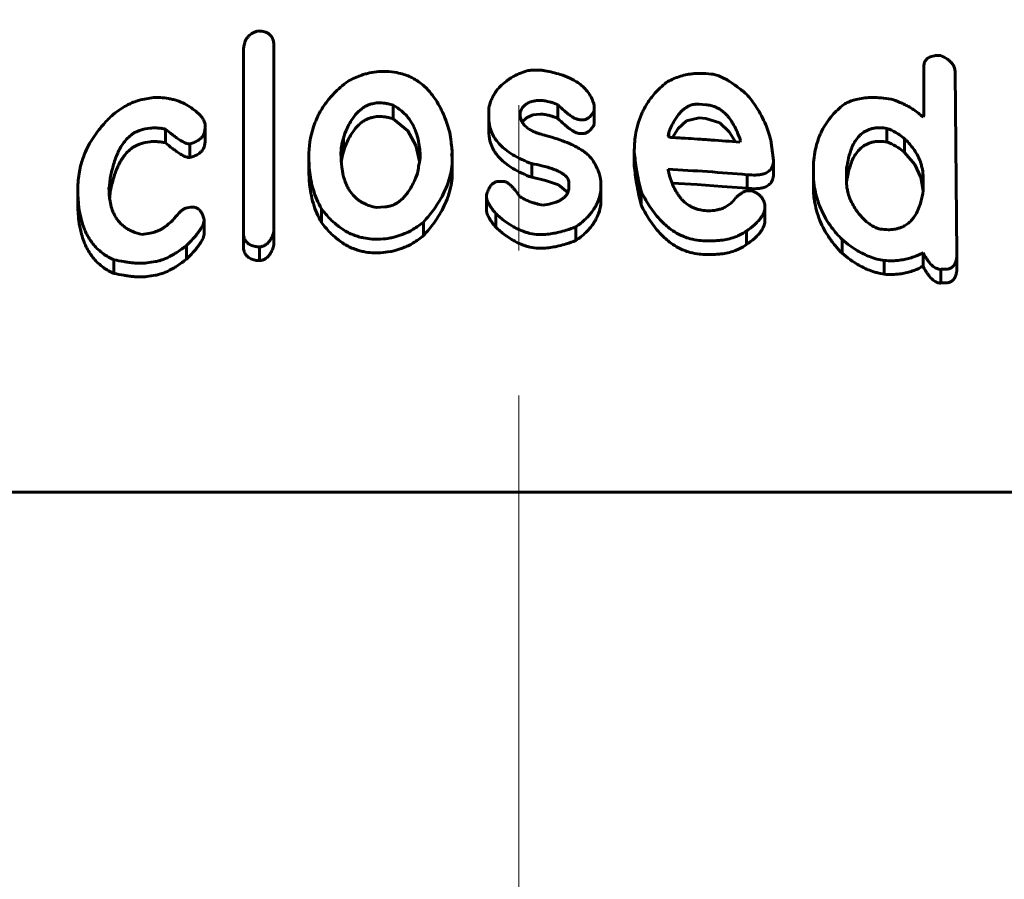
# Model space of a CAD drawing. Header units: millimetres. Extents: x -197 to 407, y -97 to 107.
# Tile 5 of 16: x -5 to 5, y 90 to 99. Entities that reach past the tile are written whole.
import ezdxf

# ---------------------------------------------------------------- set-up
doc = ezdxf.new("R2010")
doc.units = ezdxf.units.MM
doc.linetypes.add('K5LT_AXLED', pattern=[12, 7.5, -1.5, 1.5, -1.5])
doc.linetypes.add('K5LT_BASIC', pattern=[0])
doc.layers.add('Системный слой (1)', color=7, linetype='Continuous', true_color=0x6c6c6c)

# ---------------------------------------------------------------- blocks, each defined once
blk = doc.blocks.new('U1')
at = {"layer": 'Системный слой (1)', "color": 150, "linetype": 'K5LT_BASIC', "lineweight": 60, "true_color": 0x0080ff}
for p, q in [((0.033, 98.135), (0.077, 98.179)), ((0.077, 98.179), (0.143, 98.207)), ((0.143, 98.207), (0.22, 98.215))]:
    blk.add_line(p, q, dxfattribs=at)
blk = doc.blocks.new('U3')
at = {"layer": 'Системный слой (1)', "color": 150, "linetype": 'K5LT_BASIC', "lineweight": 60, "true_color": 0x0080ff}
for p, q in [((4.093, 97.695), (3.987, 97.82)), ((4.157, 97.56), (4.093, 97.695)), ((4.179, 97.422), (4.157, 97.56))]:
    blk.add_line(p, q, dxfattribs=at)
blk = doc.blocks.new('U4')
at = {"layer": 'Системный слой (1)', "color": 150, "linetype": 'K5LT_BASIC', "lineweight": 60, "true_color": 0x0080ff}
for p, q in [((1.864, 98.177), (1.733, 98.145)), ((1.647, 98.066), (1.589, 97.974)), ((1.733, 98.145), (1.647, 98.066))]:
    blk.add_line(p, q, dxfattribs=at)
blk = doc.blocks.new('U6')
at = {"layer": 'Системный слой (1)', "color": 150, "linetype": 'K5LT_BASIC', "lineweight": 60, "true_color": 0x0080ff}
for p, q in [((0.132, 97.563), (0.274, 97.531)), ((0.274, 97.531), (0.407, 97.484)), ((0.407, 97.484), (0.505, 97.406))]:
    blk.add_line(p, q, dxfattribs=at)
blk = doc.blocks.new('U8')
at = {"layer": 'Системный слой (1)', "color": 150, "linetype": 'K5LT_BASIC', "lineweight": 60, "true_color": 0x0080ff}
for p, q in [((3.387, 97.515), (3.386, 97.502)), ((3.388, 97.528), (3.387, 97.515)), ((3.393, 97.54), (3.388, 97.528))]:
    blk.add_line(p, q, dxfattribs=at)
blk = doc.blocks.new('U10')
at = {"layer": 'Системный слой (1)', "color": 150, "linetype": 'K5LT_BASIC', "lineweight": 60, "true_color": 0x0080ff}
for p, q in [((2.076, 98.125), (1.933, 98.172)), ((2.174, 98.034), (2.076, 98.125)), ((2.238, 97.93), (2.174, 98.034))]:
    blk.add_line(p, q, dxfattribs=at)
blk = doc.blocks.new('U15')
at = {"layer": 'Системный слой (1)', "color": 150, "linetype": 'K5LT_BASIC', "lineweight": 60, "true_color": 0x0080ff}
for p, q in [((-1.833, 97.756), (-1.838, 97.721)), ((-1.826, 97.792), (-1.833, 97.756)), ((-1.816, 97.827), (-1.826, 97.792))]:
    blk.add_line(p, q, dxfattribs=at)
blk = doc.blocks.new('U18')
at = {"layer": 'Системный слой (1)', "color": 150, "linetype": 'K5LT_BASIC', "lineweight": 60, "true_color": 0x0080ff}
for p, q in [((-1.151, 98.043), (-1.301, 98.166)), ((-1.066, 97.891), (-1.151, 98.043)), ((-1.028, 97.728), (-1.066, 97.891))]:
    blk.add_line(p, q, dxfattribs=at)
blk = doc.blocks.new('U19')
at = {"layer": 'Системный слой (1)', "color": 150, "linetype": 'K5LT_BASIC', "lineweight": 60, "true_color": 0x0080ff}
for p, q in [((1.842, 97.487), (1.583, 97.502)), ((2.101, 97.469), (1.842, 97.487)), ((2.36, 97.449), (2.101, 97.469))]:
    blk.add_line(p, q, dxfattribs=at)

msp = doc.modelspace()

# ---------------------------------------------------------------- linework, layer by layer
at = {"layer": 'Системный слой (1)', "color": 30, "linetype": 'K5LT_AXLED', "lineweight": 18, "true_color": 0xff8000}
msp.add_line((0, 107.308), (0, 73.308), dxfattribs=at)
at = {"layer": 'Системный слой (1)', "color": 150, "linetype": 'K5LT_BASIC', "lineweight": 60, "true_color": 0x0080ff}
for p, q in [((-2.849, 96.989), (-2.849, 98.867)), ((-2.535, 98.93), (-2.535, 97.006)), ((4.187, 98.202), (4.187, 98.708)), ((1.933, 98.635), (1.986, 98.63)), ((4.509, 98.648), (4.528, 96.768)), ((-3.874, 98.371), (-3.779, 98.387)), ((-1.301, 98.166), (-1.301, 98.307)), ((-0.313, 98.182), (-0.313, 98.278)), ((0.403, 98.17), (0.403, 98.311)), ((0.779, 98.302), (0.779, 98.249)), ((1.864, 98.319), (1.933, 98.313)), ((-0.313, 98.041), (-0.313, 98.182)), ((0.012, 98.235), (0.012, 98.219)), ((0.656, 98.157), (0.63, 98.158)), ((0.779, 98.108), (0.779, 98.249)), ((1.864, 98.177), (1.933, 98.172)), ((4.179, 98.186), (4.187, 98.202)), ((-3.813, 98.071), (-3.866, 98.063)), ((-3.656, 97.92), (-3.656, 98.061)), ((-3.246, 98.103), (-3.246, 98.076)), ((-3.246, 97.935), (-3.246, 98.076)), ((3.803, 97.928), (3.803, 98.069)), ((-1.816, 97.827), (-1.816, 97.968)), ((0.656, 98.015), (0.63, 98.016)), ((1.541, 97.986), (1.549, 98.028)), ((1.549, 97.981), (1.549, 98.028)), ((3.987, 97.82), (3.987, 97.961)), ((-3.813, 97.93), (-3.866, 97.921)), ((-3.403, 97.767), (-3.403, 97.909)), ((2.29, 97.942), (2.282, 97.927)), ((2.604, 97.946), (2.631, 97.735)), ((-2.173, 97.632), (-2.173, 97.774)), ((-1.841, 97.801), (-1.841, 97.801)), ((-0.699, 97.808), (-0.69, 97.766)), ((-0.69, 97.766), (-0.69, 97.817)), ((-0.69, 97.624), (-0.69, 97.766)), ((1.192, 97.681), (1.192, 97.822)), ((0.132, 97.563), (0.132, 97.704)), ((1.541, 97.646), (1.541, 97.637)), ((2.631, 97.593), (2.631, 97.735)), ((3.393, 97.54), (3.393, 97.681)), ((2.36, 97.449), (2.36, 97.59)), ((3.044, 97.616), (3.044, 97.642)), ((3.044, 97.474), (3.044, 97.616)), ((3.385, 97.536), (3.385, 97.587)), ((4.179, 97.559), (4.179, 97.422)), ((-4.562, 97.302), (-4.562, 97.443)), ((-4.24, 97.449), (-4.24, 97.449)), ((-4.232, 97.379), (-4.232, 97.52)), ((-0.207, 97.52), (-0.164, 97.52)), ((0.516, 97.463), (0.516, 97.507)), ((0.848, 97.338), (0.848, 97.48)), ((3.385, 97.536), (3.385, 97.536)), ((-0.337, 97.228), (-0.337, 97.37)), ((1.262, 97.278), (1.262, 97.419)), ((2.37, 97.423), (2.413, 97.419)), ((-3.43, 97.249), (-3.395, 97.253)), ((-2.042, 97.097), (-2.042, 97.238)), ((-1.387, 97.257), (-1.475, 97.252)), ((2.543, 97.275), (2.543, 97.259)), ((2.543, 97.118), (2.543, 97.259)), ((-0.241, 97.048), (-0.241, 97.189)), ((-3.256, 96.983), (-3.256, 97.125)), ((-0.987, 96.96), (-0.987, 97.101)), ((0.587, 96.91), (0.587, 97.051)), ((-3.901, 96.973), (-3.813, 96.987)), ((-2.849, 96.848), (-2.849, 96.989)), ((-2.535, 96.865), (-2.535, 97.006)), ((2.351, 96.867), (2.351, 97.008)), ((-3.438, 96.718), (-3.438, 96.859)), ((-2.684, 96.702), (-2.684, 96.843)), ((3.342, 96.778), (3.342, 96.92)), ((4.179, 96.645), (4.179, 96.786)), ((4.528, 96.627), (4.528, 96.768)), ((-4.189, 96.57), (-4.189, 96.711)), ((-3.76, 96.692), (-3.848, 96.679)), ((3.777, 96.561), (3.777, 96.703)), ((-3.76, 96.551), (-3.848, 96.537)), ((4.362, 96.475), (4.362, 96.617)), ((-27.5, 94.308), (27.5, 94.308))]:
    msp.add_line(p, q, dxfattribs=at)
msp.add_arc((-4.543, 97.379), 0.311, 353.6471, 359.9964, dxfattribs=at)
for points, knots in [([(-2.7, 99.076), (-2.712, 99.073), (-2.729, 99.067), (-2.75, 99.057), (-2.768, 99.046), (-2.788, 99.031), (-2.809, 99.009), (-2.825, 98.983), (-2.837, 98.956), (-2.843, 98.932), (-2.848, 98.902), (-2.849, 98.881), (-2.849, 98.867)], [0, 0, 0, 0, 1.358897, 2.023749, 2.839894, 3.882622, 5.223402, 6.817403, 8.322351, 9.666934, 10.756035, 13, 13, 13, 13]), ([(-2.535, 98.93), (-2.535, 98.943), (-2.537, 98.963), (-2.544, 98.989), (-2.553, 99.009), (-2.568, 99.03), (-2.59, 99.049), (-2.617, 99.062), (-2.653, 99.072), (-2.681, 99.075), (-2.7, 99.076)], [0, 0, 0, 0, 2.005634, 2.963157, 4.094934, 5.34861, 6.666509, 7.845809, 8.939602, 11, 11, 11, 11]), ([(4.362, 98.821), (4.349, 98.821), (4.326, 98.822), (4.294, 98.819), (4.267, 98.813), (4.244, 98.805), (4.225, 98.794), (4.212, 98.781), (4.201, 98.767), (4.193, 98.751), (4.188, 98.731), (4.187, 98.717), (4.187, 98.708)], [0, 0, 0, 0, 1.845736, 3.106003, 4.502726, 5.793369, 6.926838, 7.979509, 9.03164, 10.226121, 11.334464, 13, 13, 13, 13]), ([(4.509, 98.648), (4.509, 98.662), (4.507, 98.684), (4.497, 98.709), (4.488, 98.725), (4.477, 98.742), (4.459, 98.762), (4.422, 98.792), (4.387, 98.81), (4.362, 98.821)], [0, 0, 0, 0, 2.115043, 3.160428, 3.727427, 4.586807, 5.750471, 7.114526, 10, 10, 10, 10]), ([(0.081, 98.663), (0.056, 98.655), (0.015, 98.641), (-0.038, 98.616), (-0.085, 98.59), (-0.114, 98.57), (-0.129, 98.557)], [0, 0, 0, 0, 2.217258, 3.718808, 5.158057, 7, 7, 7, 7]), ([(0.228, 98.671), (0.212, 98.671), (0.187, 98.672), (0.155, 98.672), (0.133, 98.671), (0.108, 98.668), (0.091, 98.666), (0.081, 98.663)], [0, 0, 0, 0, 2.693076, 3.905545, 5.206207, 6.35157, 8, 8, 8, 8]), ([(0.779, 98.302), (0.772, 98.332), (0.753, 98.383), (0.715, 98.442), (0.678, 98.485), (0.635, 98.523), (0.582, 98.559), (0.513, 98.595), (0.411, 98.634), (0.309, 98.658), (0.241, 98.669), (0.228, 98.671)], [0, 0, 0, 0, 1.947059, 3.237595, 4.027943, 5.119801, 6.258666, 7.260794, 8.903402, 11.39347, 12, 12, 12, 12]), ([(-1.449, 98.655), (-1.481, 98.653), (-1.528, 98.646), (-1.59, 98.631), (-1.669, 98.606), (-1.729, 98.577), (-1.771, 98.553)], [0, 0, 0, 0, 1.939784, 2.830615, 3.848867, 7, 7, 7, 7]), ([(-0.716, 98.026), (-0.732, 98.083), (-0.759, 98.167), (-0.811, 98.28), (-0.855, 98.357), (-0.909, 98.433), (-0.968, 98.496), (-1.03, 98.547), (-1.084, 98.58), (-1.135, 98.606), (-1.194, 98.628), (-1.273, 98.649), (-1.361, 98.658), (-1.423, 98.656), (-1.449, 98.655)], [0, 0, 0, 0, 2.927225, 4.263986, 5.891371, 7.066975, 8.556075, 9.662103, 10.44288, 11.114566, 11.892716, 12.82025, 14.107549, 15, 15, 15, 15]), ([(1.933, 98.635), (1.901, 98.637), (1.851, 98.638), (1.781, 98.632), (1.719, 98.622), (1.627, 98.596), (1.563, 98.566), (1.523, 98.543)], [0, 0, 0, 0, 1.745229, 2.634319, 3.806046, 5.168928, 8, 8, 8, 8]), ([(2.351, 98.423), (2.321, 98.449), (2.274, 98.487), (2.21, 98.532), (2.17, 98.558), (2.137, 98.577), (2.109, 98.592), (2.073, 98.608), (2.033, 98.623), (2.001, 98.629), (1.986, 98.63)], [0, 0, 0, 0, 3.256215, 4.944034, 6.257283, 6.991767, 7.882063, 8.665154, 9.943739, 11, 11, 11, 11]), ([(-1.771, 98.553), (-1.823, 98.515), (-1.901, 98.448), (-1.976, 98.36), (-2.022, 98.297), (-2.059, 98.238), (-2.095, 98.165), (-2.155, 98.01), (-2.173, 97.878), (-2.173, 97.774)], [0, 0, 0, 0, 1.852839, 3.023743, 3.56165, 4.326802, 5.306302, 6.256576, 10, 10, 10, 10]), ([(-0.129, 98.557), (-0.153, 98.54), (-0.189, 98.509), (-0.226, 98.467), (-0.25, 98.432), (-0.272, 98.395), (-0.295, 98.343), (-0.307, 98.303), (-0.313, 98.278)], [0, 0, 0, 0, 2.101455, 3.404582, 4.306974, 5.452164, 6.809907, 9, 9, 9, 9]), ([(1.523, 98.543), (1.479, 98.508), (1.406, 98.439), (1.331, 98.339), (1.29, 98.265), (1.24, 98.157), (1.201, 98.014), (1.192, 97.881), (1.192, 97.822)], [0, 0, 0, 0, 1.63906, 3.023557, 3.953291, 4.420922, 6.976089, 9, 9, 9, 9]), ([(-3.874, 98.371), (-3.902, 98.367), (-3.953, 98.353), (-4.009, 98.33), (-4.06, 98.304), (-4.121, 98.269), (-4.169, 98.234), (-4.197, 98.212)], [0, 0, 0, 0, 1.761515, 3.275762, 3.914316, 5.538419, 8, 8, 8, 8]), ([(-3.456, 98.323), (-3.482, 98.336), (-3.523, 98.353), (-3.581, 98.369), (-3.637, 98.38), (-3.702, 98.387), (-3.754, 98.388), (-3.779, 98.387)], [0, 0, 0, 0, 2.276212, 3.385465, 4.427765, 6.326566, 8, 8, 8, 8]), ([(0.012, 98.235), (0.02, 98.257), (0.035, 98.285), (0.064, 98.311), (0.08, 98.323), (0.098, 98.334), (0.121, 98.343), (0.148, 98.351), (0.182, 98.356), (0.207, 98.357), (0.22, 98.357)], [0, 0, 0, 0, 3.623495, 4.522698, 5.291608, 6.204014, 7.199877, 8.171581, 9.534701, 11, 11, 11, 11]), ([(0.22, 98.357), (0.237, 98.356), (0.263, 98.354), (0.299, 98.348), (0.327, 98.341), (0.363, 98.329), (0.388, 98.318), (0.403, 98.311)], [0, 0, 0, 0, 2.119986, 3.146264, 4.471427, 5.776203, 8, 8, 8, 8]), ([(2.604, 97.946), (2.591, 98), (2.563, 98.085), (2.509, 98.198), (2.446, 98.305), (2.39, 98.379), (2.351, 98.423)], [0, 0, 0, 0, 2.266201, 3.597609, 4.876693, 7, 7, 7, 7]), ([(3.848, 98.371), (3.814, 98.376), (3.75, 98.384), (3.679, 98.388), (3.617, 98.387), (3.559, 98.382), (3.492, 98.37), (3.442, 98.355), (3.399, 98.338), (3.374, 98.325), (3.359, 98.316)], [0, 0, 0, 0, 2.186227, 3.980187, 4.513401, 6.143444, 7.708086, 8.941373, 9.693252, 11, 11, 11, 11]), ([(4.179, 98.186), (4.148, 98.213), (4.1, 98.251), (4.031, 98.293), (3.984, 98.318), (3.925, 98.345), (3.88, 98.362), (3.848, 98.371)], [0, 0, 0, 0, 2.751375, 4.015403, 5.126022, 6.04958, 8, 8, 8, 8]), ([(-3.246, 98.103), (-3.246, 98.116), (-3.253, 98.143), (-3.274, 98.178), (-3.3, 98.208), (-3.336, 98.242), (-3.387, 98.281), (-3.432, 98.309), (-3.456, 98.323)], [0, 0, 0, 0, 1.243393, 2.649303, 3.71506, 4.731905, 6.811683, 9, 9, 9, 9]), ([(-1.457, 98.333), (-1.477, 98.331), (-1.508, 98.327), (-1.548, 98.315), (-1.58, 98.301), (-1.614, 98.281), (-1.65, 98.254), (-1.684, 98.22), (-1.719, 98.176), (-1.752, 98.123), (-1.787, 98.052), (-1.806, 97.999), (-1.816, 97.968)], [0, 0, 0, 0, 1.194455, 1.834319, 2.532417, 3.363435, 4.398546, 5.577266, 6.744721, 8.54203, 10.325285, 13, 13, 13, 13]), ([(-1.301, 98.307), (-1.317, 98.312), (-1.344, 98.321), (-1.396, 98.331), (-1.432, 98.334), (-1.457, 98.333)], [0, 0, 0, 0, 1.975482, 3.278358, 6, 6, 6, 6]), ([(-1.022, 97.754), (-1.022, 97.806), (-1.028, 97.891), (-1.049, 97.986), (-1.07, 98.045), (-1.089, 98.089), (-1.118, 98.141), (-1.158, 98.196), (-1.219, 98.256), (-1.27, 98.29), (-1.301, 98.307)], [0, 0, 0, 0, 2.819732, 4.525677, 5.216055, 6.116585, 6.989777, 8.283507, 9.474028, 11, 11, 11, 11]), ([(0.403, 98.311), (0.424, 98.29), (0.455, 98.261), (0.498, 98.225), (0.524, 98.205), (0.547, 98.19), (0.564, 98.179), (0.583, 98.17), (0.606, 98.161), (0.622, 98.158), (0.63, 98.158)], [0, 0, 0, 0, 3.798215, 5.218938, 6.867025, 7.800981, 8.392408, 9.223598, 10.198028, 11, 11, 11, 11]), ([(1.864, 98.319), (1.853, 98.32), (1.836, 98.32), (1.814, 98.317), (1.795, 98.314), (1.773, 98.307), (1.747, 98.296), (1.718, 98.278), (1.69, 98.256), (1.662, 98.226), (1.634, 98.191), (1.603, 98.143), (1.575, 98.088), (1.557, 98.047), (1.549, 98.028)], [0, 0, 0, 0, 0.873735, 1.287526, 1.797279, 2.430592, 3.237186, 4.279882, 5.490803, 6.7267, 8.331166, 10.161004, 12.720178, 15, 15, 15, 15]), ([(2.29, 97.942), (2.28, 97.974), (2.262, 98.021), (2.233, 98.084), (2.206, 98.131), (2.179, 98.171), (2.148, 98.207), (2.117, 98.237), (2.081, 98.264), (2.047, 98.283), (2.016, 98.296), (1.978, 98.307), (1.95, 98.312), (1.933, 98.313)], [0, 0, 0, 0, 2.889428, 4.366691, 5.821064, 7.400129, 8.219183, 9.514937, 10.675709, 11.429933, 12.235722, 12.888578, 14, 14, 14, 14]), ([(3.359, 98.316), (3.314, 98.281), (3.249, 98.219), (3.178, 98.124), (3.136, 98.053), (3.095, 97.961), (3.055, 97.829), (3.044, 97.71), (3.044, 97.642)], [0, 0, 0, 0, 1.794439, 2.945895, 4.022948, 4.684904, 6.528682, 9, 9, 9, 9]), ([(-4.197, 98.212), (-4.232, 98.18), (-4.301, 98.109), (-4.381, 98.008), (-4.441, 97.912), (-4.49, 97.814), (-4.525, 97.717), (-4.555, 97.588), (-4.562, 97.502), (-4.562, 97.443)], [0, 0, 0, 0, 1.424192, 3.039196, 4.133439, 5.192268, 6.789675, 7.763975, 10, 10, 10, 10]), ([(-1.457, 98.191), (-1.477, 98.19), (-1.508, 98.185), (-1.548, 98.173), (-1.58, 98.16), (-1.614, 98.14), (-1.65, 98.113), (-1.684, 98.079), (-1.719, 98.035), (-1.752, 97.982), (-1.787, 97.91), (-1.806, 97.858), (-1.816, 97.827)], [0, 0, 0, 0, 1.194455, 1.834319, 2.532417, 3.363435, 4.398546, 5.577266, 6.744721, 8.54203, 10.325285, 13, 13, 13, 13]), ([(-1.301, 98.166), (-1.317, 98.171), (-1.344, 98.179), (-1.396, 98.19), (-1.432, 98.193), (-1.457, 98.191)], [0, 0, 0, 0, 1.975482, 3.278358, 6, 6, 6, 6]), ([(-0.313, 98.182), (-0.313, 98.148), (-0.306, 98.09), (-0.278, 98.013), (-0.242, 97.952), (-0.196, 97.898), (-0.137, 97.845), (-0.035, 97.774), (0.063, 97.73), (0.132, 97.704)], [0, 0, 0, 0, 1.693573, 2.881985, 3.885498, 5.013153, 5.991926, 7.239635, 10, 10, 10, 10]), ([(0.263, 97.999), (0.241, 98.004), (0.208, 98.014), (0.163, 98.03), (0.126, 98.047), (0.087, 98.072), (0.053, 98.103), (0.03, 98.137), (0.015, 98.175), (0.012, 98.203), (0.012, 98.219)], [0, 0, 0, 0, 1.805406, 2.687793, 3.829096, 5.183881, 6.70004, 8.073085, 9.241199, 11, 11, 11, 11]), ([(0.22, 98.215), (0.237, 98.215), (0.263, 98.213), (0.299, 98.206), (0.327, 98.199), (0.363, 98.187), (0.388, 98.177), (0.403, 98.17)], [0, 0, 0, 0, 2.119986, 3.146264, 4.471427, 5.776203, 8, 8, 8, 8]), ([(0.403, 98.17), (0.424, 98.149), (0.455, 98.12), (0.498, 98.084), (0.524, 98.063), (0.547, 98.048), (0.564, 98.038), (0.583, 98.028), (0.606, 98.019), (0.622, 98.016), (0.63, 98.016)], [0, 0, 0, 0, 3.798215, 5.218938, 6.867025, 7.800981, 8.392408, 9.223598, 10.198028, 11, 11, 11, 11]), ([(0.656, 98.157), (0.66, 98.157), (0.667, 98.157), (0.678, 98.158), (0.69, 98.161), (0.703, 98.167), (0.717, 98.175), (0.733, 98.188), (0.748, 98.203), (0.764, 98.224), (0.774, 98.24), (0.779, 98.249)], [0, 0, 0, 0, 0.643284, 1.323599, 2.091693, 3.006204, 4.170276, 5.673019, 7.519428, 9.274374, 12, 12, 12, 12]), ([(-4.232, 97.52), (-4.225, 97.563), (-4.212, 97.627), (-4.187, 97.716), (-4.165, 97.778), (-4.138, 97.838), (-4.111, 97.888), (-4.078, 97.935), (-4.042, 97.974), (-4.007, 98.004), (-3.977, 98.024), (-3.947, 98.039), (-3.911, 98.053), (-3.882, 98.06), (-3.866, 98.063)], [0, 0, 0, 0, 3.176372, 4.656782, 6.478708, 7.806449, 9.090401, 10.242606, 11.489321, 12.337466, 12.963301, 13.480228, 14.159833, 15, 15, 15, 15]), ([(-3.813, 98.071), (-3.805, 98.072), (-3.786, 98.074), (-3.759, 98.074), (-3.73, 98.072), (-3.696, 98.068), (-3.67, 98.064), (-3.656, 98.061)], [0, 0, 0, 0, 1.280331, 2.852566, 3.893791, 5.770327, 8, 8, 8, 8]), ([(-3.656, 98.061), (-3.633, 98.042), (-3.598, 98.014), (-3.549, 97.977), (-3.517, 97.955), (-3.489, 97.938), (-3.47, 97.928), (-3.456, 97.921), (-3.445, 97.916), (-3.433, 97.912), (-3.419, 97.909), (-3.409, 97.908), (-3.403, 97.909)], [0, 0, 0, 0, 4.243722, 6.093906, 8.190022, 9.382924, 10.42084, 10.855374, 11.36846, 11.910512, 12.33677, 13, 13, 13, 13]), ([(-3.403, 97.909), (-3.388, 97.913), (-3.358, 97.923), (-3.322, 97.941), (-3.295, 97.961), (-3.277, 97.98), (-3.26, 98.006), (-3.249, 98.038), (-3.246, 98.063), (-3.246, 98.076)], [0, 0, 0, 0, 1.611866, 3.218605, 4.212773, 5.375535, 6.380831, 8.110097, 10, 10, 10, 10]), ([(0.656, 98.015), (0.66, 98.015), (0.667, 98.015), (0.678, 98.017), (0.69, 98.02), (0.703, 98.025), (0.717, 98.034), (0.733, 98.046), (0.748, 98.062), (0.764, 98.083), (0.774, 98.098), (0.779, 98.108)], [0, 0, 0, 0, 0.643284, 1.323599, 2.091693, 3.006204, 4.170276, 5.673019, 7.519428, 9.274374, 12, 12, 12, 12]), ([(3.393, 97.681), (3.399, 97.718), (3.409, 97.773), (3.432, 97.847), (3.453, 97.896), (3.481, 97.945), (3.509, 97.981), (3.537, 98.008), (3.559, 98.025), (3.584, 98.041), (3.615, 98.056), (3.649, 98.067), (3.69, 98.074), (3.742, 98.077), (3.781, 98.073), (3.803, 98.069)], [0, 0, 0, 0, 3.210855, 4.664612, 6.425207, 7.683478, 9.252375, 9.986283, 10.587667, 11.347786, 12.070851, 12.899225, 13.681102, 14.684784, 16, 16, 16, 16]), ([(3.987, 97.961), (3.972, 97.976), (3.943, 97.998), (3.882, 98.036), (3.836, 98.057), (3.803, 98.069)], [0, 0, 0, 0, 1.898978, 3.171395, 6, 6, 6, 6]), ([(-1.816, 97.968), (-1.821, 97.953), (-1.828, 97.93), (-1.834, 97.896), (-1.839, 97.855), (-1.841, 97.823), (-1.841, 97.801)], [0, 0, 0, 0, 1.895078, 2.974424, 4.228318, 7, 7, 7, 7]), ([(-0.69, 97.817), (-0.69, 97.819), (-0.69, 97.828), (-0.692, 97.843), (-0.695, 97.865), (-0.698, 97.893), (-0.705, 97.948), (-0.712, 97.993), (-0.716, 98.026)], [0, 0, 0, 0, 0.279651, 1.083938, 1.948459, 3.106408, 4.764763, 9, 9, 9, 9]), ([(-0.313, 98.041), (-0.313, 98.006), (-0.306, 97.948), (-0.278, 97.872), (-0.242, 97.81), (-0.196, 97.756), (-0.137, 97.703), (-0.035, 97.633), (0.063, 97.589), (0.132, 97.563)], [0, 0, 0, 0, 1.693573, 2.881985, 3.885498, 5.013153, 5.991926, 7.239635, 10, 10, 10, 10]), ([(0.769, 97.727), (0.757, 97.75), (0.729, 97.784), (0.682, 97.823), (0.641, 97.851), (0.59, 97.88), (0.517, 97.915), (0.421, 97.952), (0.333, 97.98), (0.279, 97.995), (0.263, 97.999)], [0, 0, 0, 0, 1.756318, 2.795095, 3.599392, 4.630127, 6.127146, 8.035, 10.114924, 11, 11, 11, 11]), ([(1.541, 97.986), (1.544, 97.984), (1.549, 97.982), (1.555, 97.979), (1.561, 97.977), (1.565, 97.976), (1.568, 97.976)], [0, 0, 0, 0, 2.593711, 3.987348, 5.279408, 7, 7, 7, 7]), ([(1.568, 97.976), (1.618, 97.972), (1.71, 97.967), (1.851, 97.958), (2.039, 97.945), (2.185, 97.934), (2.282, 97.927)], [0, 0, 0, 0, 1.47709, 2.710916, 4.13473, 7, 7, 7, 7]), ([(4.179, 97.559), (4.179, 97.588), (4.175, 97.632), (4.16, 97.697), (4.14, 97.754), (4.109, 97.814), (4.061, 97.884), (4.017, 97.932), (3.987, 97.961)], [0, 0, 0, 0, 1.86675, 2.831511, 4.190437, 5.516818, 6.811417, 9, 9, 9, 9]), ([(-4.232, 97.379), (-4.225, 97.422), (-4.212, 97.486), (-4.187, 97.574), (-4.165, 97.637), (-4.138, 97.696), (-4.111, 97.746), (-4.078, 97.793), (-4.042, 97.833), (-4.007, 97.863), (-3.977, 97.882), (-3.947, 97.898), (-3.911, 97.912), (-3.882, 97.919), (-3.866, 97.921)], [0, 0, 0, 0, 3.176372, 4.656782, 6.478708, 7.806449, 9.090401, 10.242606, 11.489321, 12.337466, 12.963301, 13.480228, 14.159833, 15, 15, 15, 15]), ([(-3.813, 97.93), (-3.805, 97.931), (-3.786, 97.933), (-3.759, 97.933), (-3.73, 97.931), (-3.696, 97.927), (-3.67, 97.923), (-3.656, 97.92)], [0, 0, 0, 0, 1.280331, 2.852566, 3.893791, 5.770327, 8, 8, 8, 8]), ([(-3.656, 97.92), (-3.633, 97.9), (-3.598, 97.872), (-3.549, 97.835), (-3.517, 97.814), (-3.489, 97.796), (-3.47, 97.786), (-3.456, 97.779), (-3.445, 97.775), (-3.433, 97.771), (-3.419, 97.767), (-3.409, 97.767), (-3.403, 97.767)], [0, 0, 0, 0, 4.243722, 6.093906, 8.190022, 9.382924, 10.42084, 10.855374, 11.36846, 11.910512, 12.33677, 13, 13, 13, 13]), ([(-3.403, 97.767), (-3.388, 97.772), (-3.358, 97.781), (-3.322, 97.799), (-3.295, 97.819), (-3.277, 97.839), (-3.26, 97.864), (-3.249, 97.896), (-3.246, 97.922), (-3.246, 97.935)], [0, 0, 0, 0, 1.611866, 3.218605, 4.212773, 5.375535, 6.380831, 8.110097, 10, 10, 10, 10]), ([(3.393, 97.54), (3.399, 97.577), (3.409, 97.631), (3.432, 97.705), (3.453, 97.755), (3.481, 97.804), (3.509, 97.84), (3.537, 97.866), (3.559, 97.884), (3.584, 97.9), (3.615, 97.914), (3.649, 97.925), (3.69, 97.933), (3.742, 97.935), (3.781, 97.931), (3.803, 97.928)], [0, 0, 0, 0, 3.210855, 4.664612, 6.425207, 7.683478, 9.252375, 9.986283, 10.587667, 11.347786, 12.070851, 12.899225, 13.681102, 14.684784, 16, 16, 16, 16]), ([(3.987, 97.82), (3.972, 97.834), (3.943, 97.857), (3.882, 97.894), (3.836, 97.915), (3.803, 97.928)], [0, 0, 0, 0, 1.898978, 3.171395, 6, 6, 6, 6]), ([(-2.173, 97.774), (-2.173, 97.727), (-2.169, 97.648), (-2.153, 97.534), (-2.121, 97.401), (-2.079, 97.301), (-2.042, 97.238)], [0, 0, 0, 0, 1.792247, 2.985691, 4.372689, 7, 7, 7, 7]), ([(-1.841, 97.801), (-1.841, 97.757), (-1.837, 97.683), (-1.821, 97.593), (-1.805, 97.538), (-1.791, 97.5), (-1.776, 97.467), (-1.749, 97.418), (-1.716, 97.376), (-1.677, 97.341), (-1.652, 97.321), (-1.622, 97.302), (-1.585, 97.284), (-1.537, 97.265), (-1.497, 97.256), (-1.475, 97.252)], [0, 0, 0, 0, 3.21316, 5.337662, 6.618415, 7.310977, 8.190187, 9.16489, 11.199746, 11.738153, 12.459192, 13.178417, 13.816991, 14.846711, 16, 16, 16, 16]), ([(-1.048, 97.604), (-1.045, 97.628), (-1.04, 97.662), (-1.033, 97.703), (-1.029, 97.725), (-1.026, 97.738), (-1.024, 97.747), (-1.023, 97.752), (-1.022, 97.754)], [0, 0, 0, 0, 4.273677, 6.127463, 7.381918, 8.168077, 8.557109, 9, 9, 9, 9]), ([(-0.987, 97.101), (-0.948, 97.144), (-0.889, 97.216), (-0.819, 97.321), (-0.771, 97.409), (-0.737, 97.494), (-0.71, 97.581), (-0.693, 97.669), (-0.69, 97.735), (-0.69, 97.766)], [0, 0, 0, 0, 2.160206, 3.504099, 4.883557, 6.189518, 7.217825, 8.675147, 10, 10, 10, 10]), ([(-0.699, 97.808), (-0.698, 97.809), (-0.696, 97.809), (-0.694, 97.809), (-0.693, 97.81), (-0.692, 97.811), (-0.691, 97.812), (-0.69, 97.814), (-0.69, 97.816), (-0.69, 97.817)], [0, 0, 0, 0, 2.222276, 2.917284, 4.189661, 4.806257, 5.554622, 7.533878, 10, 10, 10, 10]), ([(1.192, 97.822), (1.198, 97.762), (1.216, 97.627), (1.244, 97.493), (1.262, 97.419)], [0, 0, 0, 0, 2.243007, 5, 5, 5, 5]), ([(0.132, 97.704), (0.167, 97.698), (0.223, 97.686), (0.288, 97.669), (0.33, 97.656), (0.362, 97.645), (0.39, 97.633), (0.416, 97.621), (0.442, 97.607), (0.465, 97.592), (0.484, 97.576), (0.497, 97.561), (0.507, 97.545), (0.514, 97.527), (0.516, 97.515), (0.516, 97.507)], [0, 0, 0, 0, 3.445764, 5.490288, 6.642857, 7.779155, 8.818863, 9.793142, 10.700184, 11.948242, 12.699621, 13.529338, 14.334879, 14.969877, 16, 16, 16, 16]), ([(0.848, 97.48), (0.848, 97.508), (0.843, 97.555), (0.825, 97.618), (0.802, 97.672), (0.782, 97.708), (0.769, 97.727)], [0, 0, 0, 0, 2.362246, 3.859723, 5.245489, 7, 7, 7, 7]), ([(1.192, 97.681), (1.198, 97.62), (1.216, 97.485), (1.244, 97.351), (1.262, 97.278)], [0, 0, 0, 0, 2.243007, 5, 5, 5, 5]), ([(2.36, 97.59), (2.389, 97.587), (2.436, 97.585), (2.486, 97.589), (2.521, 97.596), (2.547, 97.604), (2.574, 97.618), (2.592, 97.632), (2.606, 97.648), (2.624, 97.677), (2.63, 97.706), (2.631, 97.73), (2.631, 97.735)], [0, 0, 0, 0, 2.813663, 4.422036, 4.849795, 6.285149, 7.184919, 8.103906, 8.994785, 9.787215, 12.354099, 13, 13, 13, 13]), ([(3.393, 97.681), (3.392, 97.681), (3.391, 97.68), (3.391, 97.679), (3.39, 97.677), (3.389, 97.674), (3.388, 97.668), (3.387, 97.659), (3.386, 97.644), (3.385, 97.619), (3.385, 97.599), (3.385, 97.587)], [0, 0, 0, 0, 0.27605, 0.394168, 0.631341, 0.979554, 1.647989, 2.7254, 4.34245, 7.640703, 12, 12, 12, 12]), ([(-2.173, 97.632), (-2.173, 97.585), (-2.169, 97.507), (-2.153, 97.393), (-2.121, 97.259), (-2.079, 97.159), (-2.042, 97.097)], [0, 0, 0, 0, 1.792247, 2.985691, 4.372689, 7, 7, 7, 7]), ([(-1.387, 97.257), (-1.375, 97.258), (-1.358, 97.26), (-1.334, 97.265), (-1.313, 97.272), (-1.289, 97.282), (-1.26, 97.297), (-1.229, 97.319), (-1.197, 97.348), (-1.162, 97.388), (-1.127, 97.439), (-1.086, 97.513), (-1.061, 97.57), (-1.048, 97.604)], [0, 0, 0, 0, 0.803834, 1.194814, 1.68531, 2.286253, 3.053909, 4.063479, 5.25281, 6.466633, 8.439758, 10.595316, 14, 14, 14, 14]), ([(-0.987, 96.96), (-0.948, 97.003), (-0.889, 97.075), (-0.819, 97.179), (-0.771, 97.268), (-0.737, 97.352), (-0.71, 97.439), (-0.693, 97.528), (-0.69, 97.593), (-0.69, 97.624)], [0, 0, 0, 0, 2.160206, 3.504099, 4.883557, 6.189518, 7.217825, 8.675147, 10, 10, 10, 10]), ([(1.541, 97.637), (1.55, 97.598), (1.568, 97.538), (1.6, 97.461), (1.626, 97.413), (1.652, 97.374), (1.675, 97.345), (1.708, 97.309), (1.745, 97.279), (1.789, 97.254), (1.823, 97.24), (1.868, 97.226), (1.903, 97.221), (1.925, 97.219)], [0, 0, 0, 0, 3.187112, 4.849289, 6.328363, 7.227071, 8.226896, 8.92902, 10.560807, 11.305734, 12.036585, 12.745889, 14, 14, 14, 14]), ([(2.36, 97.449), (2.389, 97.446), (2.436, 97.443), (2.486, 97.448), (2.521, 97.455), (2.547, 97.463), (2.574, 97.477), (2.592, 97.491), (2.606, 97.507), (2.624, 97.535), (2.63, 97.565), (2.631, 97.589), (2.631, 97.593)], [0, 0, 0, 0, 2.813663, 4.422036, 4.849795, 6.285149, 7.184919, 8.103906, 8.994785, 9.787215, 12.354099, 13, 13, 13, 13]), ([(3.044, 97.616), (3.044, 97.571), (3.049, 97.492), (3.073, 97.368), (3.112, 97.252), (3.168, 97.14), (3.241, 97.03), (3.302, 96.96), (3.342, 96.92)], [0, 0, 0, 0, 1.68545, 2.943206, 4.6151, 6.061102, 7.231538, 9, 9, 9, 9]), ([(-4.562, 97.443), (-4.562, 97.38), (-4.557, 97.276), (-4.534, 97.149), (-4.511, 97.073), (-4.491, 97.02), (-4.468, 96.97), (-4.427, 96.899), (-4.37, 96.83), (-4.287, 96.761), (-4.228, 96.728), (-4.189, 96.711)], [0, 0, 0, 0, 2.717569, 4.491055, 5.556164, 6.135703, 6.927162, 7.892104, 9.611121, 10.514947, 12, 12, 12, 12]), ([(-4.24, 97.449), (-4.24, 97.404), (-4.235, 97.333), (-4.216, 97.254), (-4.199, 97.207), (-4.182, 97.171), (-4.159, 97.132), (-4.13, 97.096), (-4.098, 97.064), (-4.064, 97.039), (-4.03, 97.019), (-3.978, 96.994), (-3.934, 96.98), (-3.901, 96.973)], [0, 0, 0, 0, 3.177249, 5.03625, 5.765111, 6.763968, 7.828249, 8.879144, 9.839677, 10.715446, 11.50042, 12.205191, 14, 14, 14, 14]), ([(-0.207, 97.52), (-0.214, 97.52), (-0.225, 97.519), (-0.24, 97.515), (-0.252, 97.51), (-0.266, 97.503), (-0.28, 97.491), (-0.294, 97.476), (-0.305, 97.459), (-0.315, 97.439), (-0.327, 97.41), (-0.334, 97.386), (-0.337, 97.37)], [0, 0, 0, 0, 1.028459, 1.614811, 2.27851, 3.082287, 4.109073, 5.360926, 6.752573, 7.951256, 9.667473, 13, 13, 13, 13]), ([(0.002, 97.372), (-0.011, 97.391), (-0.031, 97.419), (-0.06, 97.453), (-0.077, 97.471), (-0.094, 97.487), (-0.106, 97.497), (-0.119, 97.506), (-0.129, 97.511), (-0.138, 97.515), (-0.15, 97.519), (-0.158, 97.52), (-0.164, 97.52)], [0, 0, 0, 0, 4.378169, 6.020186, 8.029968, 8.674462, 10.015814, 10.709305, 11.202507, 11.76431, 12.229802, 13, 13, 13, 13]), ([(0.516, 97.463), (0.516, 97.448), (0.513, 97.423), (0.5, 97.395), (0.486, 97.374), (0.47, 97.357), (0.447, 97.338), (0.418, 97.321), (0.38, 97.305), (0.323, 97.288), (0.276, 97.279), (0.246, 97.275)], [0, 0, 0, 0, 1.745038, 3.026706, 3.666667, 4.513572, 5.586588, 6.700006, 7.810749, 9.388241, 12, 12, 12, 12]), ([(0.587, 97.051), (0.624, 97.076), (0.674, 97.116), (0.727, 97.171), (0.761, 97.213), (0.795, 97.265), (0.829, 97.337), (0.846, 97.412), (0.848, 97.462), (0.848, 97.48)], [0, 0, 0, 0, 2.290826, 3.26982, 4.173679, 5.314832, 6.881124, 8.900993, 10, 10, 10, 10]), ([(3.044, 97.474), (3.044, 97.423), (3.05, 97.338), (3.076, 97.219), (3.109, 97.119), (3.152, 97.029), (3.204, 96.942), (3.265, 96.86), (3.316, 96.804), (3.342, 96.778)], [0, 0, 0, 0, 2.127308, 3.509267, 4.957101, 6.304904, 7.341958, 8.747289, 10, 10, 10, 10]), ([(3.385, 97.536), (3.385, 97.509), (3.388, 97.468), (3.401, 97.406), (3.418, 97.35), (3.446, 97.289), (3.479, 97.234), (3.524, 97.174), (3.56, 97.135), (3.585, 97.11)], [0, 0, 0, 0, 1.846707, 2.79195, 4.172118, 5.584142, 7.028402, 8.051582, 10, 10, 10, 10]), ([(-0.337, 97.37), (-0.337, 97.36), (-0.335, 97.346), (-0.328, 97.326), (-0.32, 97.306), (-0.308, 97.283), (-0.294, 97.26), (-0.272, 97.228), (-0.254, 97.205), (-0.241, 97.189)], [0, 0, 0, 0, 1.429558, 2.169856, 3.285578, 4.548488, 5.958043, 7.229285, 10, 10, 10, 10]), ([(0.246, 97.275), (0.224, 97.28), (0.19, 97.287), (0.144, 97.301), (0.105, 97.314), (0.064, 97.332), (0.029, 97.351), (0.009, 97.366), (0.002, 97.372)], [0, 0, 0, 0, 2.215895, 3.330607, 4.7628, 6.330101, 7.846497, 9, 9, 9, 9]), ([(1.262, 97.419), (1.286, 97.37), (1.328, 97.295), (1.396, 97.198), (1.444, 97.14), (1.484, 97.099), (1.522, 97.063), (1.574, 97.02), (1.639, 96.98), (1.706, 96.949), (1.778, 96.924), (1.838, 96.913), (1.876, 96.91), (1.88, 96.91)], [0, 0, 0, 0, 3.114916, 4.784331, 6.429803, 7.102006, 7.78312, 9.046886, 10.46572, 11.377998, 12.385832, 13.812121, 14, 14, 14, 14]), ([(2.247, 97.357), (2.234, 97.339), (2.209, 97.309), (2.166, 97.274), (2.125, 97.25), (2.085, 97.235), (2.044, 97.224), (1.991, 97.217), (1.95, 97.217), (1.925, 97.219)], [0, 0, 0, 0, 2.164756, 3.623009, 4.956583, 6.035042, 7.044758, 8.152458, 10, 10, 10, 10]), ([(2.37, 97.423), (2.365, 97.423), (2.357, 97.423), (2.345, 97.42), (2.332, 97.416), (2.316, 97.409), (2.301, 97.399), (2.286, 97.389), (2.268, 97.375), (2.256, 97.364), (2.247, 97.357)], [0, 0, 0, 0, 0.879705, 1.596274, 2.612526, 3.971915, 5.419406, 6.859002, 8.167985, 11, 11, 11, 11]), ([(2.543, 97.275), (2.541, 97.287), (2.536, 97.307), (2.523, 97.336), (2.506, 97.361), (2.483, 97.384), (2.452, 97.404), (2.428, 97.414), (2.413, 97.419)], [0, 0, 0, 0, 1.836432, 3.115665, 4.594884, 6.020878, 7.258472, 9, 9, 9, 9]), ([(3.734, 97.028), (3.763, 97.024), (3.808, 97.02), (3.861, 97.023), (3.894, 97.028), (3.925, 97.036), (3.961, 97.048), (4.001, 97.069), (4.04, 97.098), (4.074, 97.135), (4.106, 97.182), (4.135, 97.24), (4.162, 97.323), (4.174, 97.385), (4.179, 97.422)], [0, 0, 0, 0, 1.542226, 2.358816, 2.839497, 3.422892, 4.143665, 5.050893, 6.155611, 7.357079, 8.510542, 10.279721, 12.122329, 15, 15, 15, 15]), ([(-4.562, 97.302), (-4.562, 97.239), (-4.557, 97.134), (-4.534, 97.008), (-4.511, 96.932), (-4.491, 96.879), (-4.468, 96.829), (-4.427, 96.757), (-4.37, 96.688), (-4.287, 96.62), (-4.228, 96.587), (-4.189, 96.57)], [0, 0, 0, 0, 2.717569, 4.491055, 5.556164, 6.135703, 6.927162, 7.892104, 9.611121, 10.514947, 12, 12, 12, 12]), ([(-3.43, 97.249), (-3.434, 97.248), (-3.441, 97.246), (-3.452, 97.242), (-3.462, 97.237), (-3.474, 97.23), (-3.485, 97.222), (-3.5, 97.21), (-3.51, 97.2), (-3.517, 97.194)], [0, 0, 0, 0, 1.228086, 1.903536, 3.01693, 4.304084, 5.763661, 7.084259, 10, 10, 10, 10]), ([(-3.256, 97.125), (-3.259, 97.139), (-3.266, 97.16), (-3.276, 97.183), (-3.284, 97.198), (-3.292, 97.211), (-3.304, 97.226), (-3.32, 97.239), (-3.337, 97.248), (-3.351, 97.252), (-3.37, 97.255), (-3.385, 97.255), (-3.395, 97.253)], [0, 0, 0, 0, 3.050658, 4.519005, 5.289563, 6.364345, 7.665068, 9.038532, 10.106038, 10.868653, 11.461552, 13, 13, 13, 13]), ([(-2.042, 97.238), (-2.015, 97.202), (-1.968, 97.145), (-1.903, 97.084), (-1.857, 97.048), (-1.817, 97.021), (-1.768, 96.992), (-1.715, 96.968), (-1.66, 96.949), (-1.596, 96.933), (-1.52, 96.923), (-1.461, 96.923), (-1.432, 96.924)], [0, 0, 0, 0, 2.831904, 4.552748, 5.249176, 6.209631, 7.252971, 8.32491, 9.320868, 10.187581, 11.624415, 13, 13, 13, 13]), ([(0.587, 96.91), (0.624, 96.935), (0.674, 96.974), (0.727, 97.029), (0.761, 97.071), (0.795, 97.124), (0.829, 97.196), (0.846, 97.27), (0.848, 97.321), (0.848, 97.338)], [0, 0, 0, 0, 2.290826, 3.26982, 4.173679, 5.314832, 6.881124, 8.900993, 10, 10, 10, 10]), ([(1.262, 97.278), (1.286, 97.229), (1.328, 97.154), (1.396, 97.057), (1.444, 96.999), (1.484, 96.957), (1.522, 96.922), (1.574, 96.879), (1.639, 96.838), (1.706, 96.807), (1.778, 96.783), (1.838, 96.772), (1.876, 96.768), (1.88, 96.768)], [0, 0, 0, 0, 3.114916, 4.784331, 6.429803, 7.102006, 7.78312, 9.046886, 10.46572, 11.377998, 12.385832, 13.812121, 14, 14, 14, 14]), ([(2.351, 97.008), (2.381, 97.028), (2.421, 97.059), (2.468, 97.104), (2.494, 97.135), (2.518, 97.169), (2.537, 97.209), (2.543, 97.242), (2.543, 97.259)], [0, 0, 0, 0, 2.688937, 3.930777, 5.142324, 5.991563, 7.493653, 9, 9, 9, 9]), ([(-3.517, 97.194), (-3.537, 97.169), (-3.57, 97.13), (-3.618, 97.085), (-3.651, 97.058), (-3.679, 97.039), (-3.711, 97.02), (-3.755, 97), (-3.793, 96.99), (-3.813, 96.987)], [0, 0, 0, 0, 2.836421, 4.457599, 5.565654, 6.378735, 7.129014, 8.501926, 10, 10, 10, 10]), ([(-0.337, 97.228), (-0.337, 97.219), (-0.335, 97.205), (-0.328, 97.184), (-0.32, 97.165), (-0.308, 97.142), (-0.294, 97.118), (-0.272, 97.086), (-0.254, 97.063), (-0.241, 97.048)], [0, 0, 0, 0, 1.429558, 2.169856, 3.285578, 4.548488, 5.958043, 7.229285, 10, 10, 10, 10]), ([(-0.241, 97.189), (-0.211, 97.161), (-0.159, 97.117), (-0.086, 97.068), (-0.025, 97.033), (0.026, 97.01), (0.076, 96.993), (0.128, 96.979), (0.178, 96.972), (0.214, 96.971), (0.22, 96.971)], [0, 0, 0, 0, 2.921626, 4.63709, 5.766619, 7.455318, 8.126452, 8.928733, 10.648305, 11, 11, 11, 11]), ([(-3.438, 96.859), (-3.415, 96.881), (-3.379, 96.918), (-3.336, 96.967), (-3.309, 97.003), (-3.285, 97.037), (-3.268, 97.07), (-3.258, 97.101), (-3.256, 97.118), (-3.256, 97.125)], [0, 0, 0, 0, 2.763153, 4.419525, 5.747514, 6.786455, 8.288068, 9.290753, 10, 10, 10, 10]), ([(-2.042, 97.097), (-2.015, 97.06), (-1.968, 97.003), (-1.903, 96.943), (-1.857, 96.907), (-1.817, 96.879), (-1.768, 96.851), (-1.715, 96.826), (-1.66, 96.807), (-1.596, 96.791), (-1.52, 96.781), (-1.461, 96.781), (-1.432, 96.783)], [0, 0, 0, 0, 2.831904, 4.552748, 5.249176, 6.209631, 7.252971, 8.32491, 9.320868, 10.187581, 11.624415, 13, 13, 13, 13]), ([(-1.432, 96.924), (-1.397, 96.926), (-1.347, 96.932), (-1.282, 96.947), (-1.238, 96.96), (-1.193, 96.976), (-1.144, 96.998), (-1.071, 97.037), (-1.02, 97.074), (-0.987, 97.101)], [0, 0, 0, 0, 2.007096, 2.959322, 3.866339, 4.761938, 5.846685, 7.135548, 10, 10, 10, 10]), ([(-0.241, 97.048), (-0.211, 97.019), (-0.159, 96.975), (-0.086, 96.926), (-0.025, 96.891), (0.026, 96.868), (0.076, 96.851), (0.128, 96.838), (0.178, 96.831), (0.214, 96.83), (0.22, 96.83)], [0, 0, 0, 0, 2.921626, 4.63709, 5.766619, 7.455318, 8.126452, 8.928733, 10.648305, 11, 11, 11, 11]), ([(0.22, 96.971), (0.244, 96.971), (0.291, 96.973), (0.355, 96.983), (0.421, 96.997), (0.498, 97.019), (0.555, 97.039), (0.587, 97.051)], [0, 0, 0, 0, 1.449055, 2.907369, 4.056302, 5.741325, 8, 8, 8, 8]), ([(2.351, 96.867), (2.381, 96.887), (2.421, 96.918), (2.468, 96.963), (2.494, 96.993), (2.518, 97.028), (2.537, 97.068), (2.543, 97.101), (2.543, 97.118)], [0, 0, 0, 0, 2.688937, 3.930777, 5.142324, 5.991563, 7.493653, 9, 9, 9, 9]), ([(3.585, 97.11), (3.597, 97.101), (3.616, 97.087), (3.643, 97.069), (3.663, 97.056), (3.684, 97.045), (3.701, 97.037), (3.717, 97.032), (3.727, 97.029), (3.734, 97.028)], [0, 0, 0, 0, 2.86372, 4.211976, 5.766763, 7.119123, 8.267792, 8.90069, 10, 10, 10, 10]), ([(-3.438, 96.718), (-3.415, 96.74), (-3.379, 96.777), (-3.336, 96.826), (-3.309, 96.861), (-3.285, 96.896), (-3.268, 96.929), (-3.258, 96.96), (-3.256, 96.976), (-3.256, 96.983)], [0, 0, 0, 0, 2.763153, 4.419525, 5.747514, 6.786455, 8.288068, 9.290753, 10, 10, 10, 10]), ([(-2.849, 96.989), (-2.849, 96.976), (-2.848, 96.957), (-2.841, 96.932), (-2.831, 96.911), (-2.816, 96.891), (-2.796, 96.874), (-2.774, 96.862), (-2.751, 96.854), (-2.722, 96.847), (-2.699, 96.844), (-2.684, 96.843)], [0, 0, 0, 0, 2.152084, 3.184713, 4.416577, 5.763724, 7.111067, 8.20902, 9.214573, 10.21258, 12, 12, 12, 12]), ([(-2.684, 96.843), (-2.673, 96.844), (-2.656, 96.848), (-2.636, 96.856), (-2.62, 96.865), (-2.604, 96.877), (-2.59, 96.891), (-2.574, 96.911), (-2.557, 96.941), (-2.544, 96.974), (-2.537, 96.998), (-2.535, 97.006)], [0, 0, 0, 0, 1.385304, 2.097206, 2.894418, 3.839953, 4.883056, 5.906957, 7.85626, 10.382224, 12, 12, 12, 12]), ([(-1.432, 96.783), (-1.397, 96.785), (-1.347, 96.791), (-1.282, 96.805), (-1.238, 96.819), (-1.193, 96.835), (-1.144, 96.856), (-1.071, 96.896), (-1.02, 96.933), (-0.987, 96.96)], [0, 0, 0, 0, 2.007096, 2.959322, 3.866339, 4.761938, 5.846685, 7.135548, 10, 10, 10, 10]), ([(1.88, 96.91), (1.914, 96.907), (1.964, 96.905), (2.034, 96.907), (2.094, 96.912), (2.161, 96.923), (2.224, 96.941), (2.271, 96.96), (2.313, 96.982), (2.337, 96.997), (2.351, 97.008)], [0, 0, 0, 0, 2.159151, 3.190008, 4.45777, 6.065121, 7.617606, 8.84666, 9.622592, 11, 11, 11, 11]), ([(-3.76, 96.692), (-3.745, 96.694), (-3.714, 96.701), (-3.669, 96.717), (-3.621, 96.739), (-3.579, 96.762), (-3.532, 96.791), (-3.487, 96.822), (-3.454, 96.847), (-3.438, 96.859)], [0, 0, 0, 0, 1.172641, 2.49978, 3.726851, 5.342358, 6.437715, 8.2602, 10, 10, 10, 10]), ([(-2.849, 96.848), (-2.849, 96.835), (-2.848, 96.816), (-2.841, 96.79), (-2.831, 96.77), (-2.816, 96.75), (-2.796, 96.733), (-2.774, 96.721), (-2.751, 96.712), (-2.722, 96.705), (-2.699, 96.702), (-2.684, 96.702)], [0, 0, 0, 0, 2.152084, 3.184713, 4.416577, 5.763724, 7.111067, 8.20902, 9.214573, 10.21258, 12, 12, 12, 12]), ([(-2.684, 96.702), (-2.673, 96.703), (-2.656, 96.706), (-2.636, 96.714), (-2.62, 96.723), (-2.604, 96.735), (-2.59, 96.749), (-2.574, 96.77), (-2.557, 96.799), (-2.544, 96.833), (-2.537, 96.856), (-2.535, 96.865)], [0, 0, 0, 0, 1.385304, 2.097206, 2.894418, 3.839953, 4.883056, 5.906957, 7.85626, 10.382224, 12, 12, 12, 12]), ([(0.22, 96.83), (0.244, 96.829), (0.291, 96.832), (0.355, 96.842), (0.421, 96.856), (0.498, 96.877), (0.555, 96.897), (0.587, 96.91)], [0, 0, 0, 0, 1.449055, 2.907369, 4.056302, 5.741325, 8, 8, 8, 8]), ([(1.88, 96.768), (1.914, 96.766), (1.964, 96.764), (2.034, 96.766), (2.094, 96.771), (2.161, 96.782), (2.224, 96.8), (2.271, 96.819), (2.313, 96.84), (2.337, 96.856), (2.351, 96.867)], [0, 0, 0, 0, 2.159151, 3.190008, 4.45777, 6.065121, 7.617606, 8.84666, 9.622592, 11, 11, 11, 11]), ([(3.342, 96.92), (3.368, 96.897), (3.41, 96.864), (3.474, 96.82), (3.53, 96.787), (3.593, 96.756), (3.65, 96.733), (3.711, 96.715), (3.751, 96.707), (3.777, 96.703)], [0, 0, 0, 0, 2.28569, 3.423243, 4.89984, 6.306687, 7.644238, 8.500273, 10, 10, 10, 10]), ([(3.342, 96.778), (3.368, 96.756), (3.41, 96.722), (3.474, 96.679), (3.53, 96.645), (3.593, 96.614), (3.65, 96.592), (3.711, 96.574), (3.751, 96.565), (3.777, 96.561)], [0, 0, 0, 0, 2.28569, 3.423243, 4.89984, 6.306687, 7.644238, 8.500273, 10, 10, 10, 10]), ([(3.777, 96.703), (3.805, 96.701), (3.849, 96.699), (3.913, 96.703), (3.969, 96.71), (4.028, 96.723), (4.101, 96.746), (4.15, 96.769), (4.179, 96.786)], [0, 0, 0, 0, 1.730716, 2.635033, 3.935339, 5.244632, 6.563055, 9, 9, 9, 9]), ([(4.179, 96.786), (4.186, 96.771), (4.199, 96.746), (4.22, 96.712), (4.238, 96.688), (4.255, 96.667), (4.273, 96.65), (4.292, 96.635), (4.312, 96.623), (4.332, 96.615), (4.345, 96.611), (4.352, 96.61)], [0, 0, 0, 0, 2.689034, 4.362389, 5.953564, 7.126452, 8.230579, 9.323886, 10.346349, 11.139869, 12, 12, 12, 12]), ([(4.362, 96.617), (4.377, 96.614), (4.398, 96.612), (4.424, 96.614), (4.44, 96.616), (4.455, 96.621), (4.469, 96.627), (4.483, 96.637), (4.496, 96.65), (4.507, 96.666), (4.515, 96.684), (4.522, 96.707), (4.527, 96.735), (4.528, 96.757), (4.528, 96.768)], [0, 0, 0, 0, 2.058797, 2.761939, 3.520778, 4.301539, 5.107381, 5.979951, 7.02955, 8.261414, 9.610177, 10.733311, 12.899361, 15, 15, 15, 15]), ([(-4.189, 96.711), (-4.155, 96.704), (-4.107, 96.695), (-4.042, 96.685), (-3.996, 96.679), (-3.951, 96.675), (-3.913, 96.674), (-3.88, 96.675), (-3.859, 96.677), (-3.848, 96.679)], [0, 0, 0, 0, 3.104947, 4.337969, 5.800212, 7.195549, 8.20947, 9.108899, 10, 10, 10, 10]), ([(-3.76, 96.551), (-3.745, 96.553), (-3.714, 96.56), (-3.669, 96.576), (-3.621, 96.597), (-3.579, 96.62), (-3.532, 96.649), (-3.487, 96.68), (-3.454, 96.705), (-3.438, 96.718)], [0, 0, 0, 0, 1.172641, 2.49978, 3.726851, 5.342358, 6.437715, 8.2602, 10, 10, 10, 10]), ([(3.777, 96.561), (3.805, 96.559), (3.849, 96.558), (3.913, 96.561), (3.969, 96.568), (4.028, 96.581), (4.101, 96.604), (4.15, 96.628), (4.179, 96.645)], [0, 0, 0, 0, 1.730716, 2.635033, 3.935339, 5.244632, 6.563055, 9, 9, 9, 9]), ([(4.179, 96.645), (4.186, 96.629), (4.199, 96.604), (4.22, 96.571), (4.238, 96.546), (4.255, 96.526), (4.273, 96.509), (4.292, 96.494), (4.312, 96.482), (4.332, 96.473), (4.345, 96.47), (4.352, 96.469)], [0, 0, 0, 0, 2.689034, 4.362389, 5.953564, 7.126452, 8.230579, 9.323886, 10.346349, 11.139869, 12, 12, 12, 12]), ([(4.362, 96.475), (4.377, 96.473), (4.398, 96.471), (4.424, 96.472), (4.44, 96.475), (4.455, 96.479), (4.469, 96.486), (4.483, 96.495), (4.496, 96.508), (4.507, 96.525), (4.515, 96.542), (4.522, 96.566), (4.527, 96.593), (4.528, 96.616), (4.528, 96.627)], [0, 0, 0, 0, 2.058797, 2.761939, 3.520778, 4.301539, 5.107381, 5.979951, 7.02955, 8.261414, 9.610177, 10.733311, 12.899361, 15, 15, 15, 15]), ([(-4.189, 96.57), (-4.155, 96.563), (-4.107, 96.553), (-4.042, 96.543), (-3.996, 96.538), (-3.951, 96.534), (-3.913, 96.533), (-3.88, 96.534), (-3.859, 96.536), (-3.848, 96.537)], [0, 0, 0, 0, 3.104947, 4.337969, 5.800212, 7.195549, 8.20947, 9.108899, 10, 10, 10, 10]), ([(4.352, 96.61), (4.355, 96.61), (4.358, 96.61), (4.36, 96.611), (4.362, 96.613), (4.362, 96.615), (4.362, 96.617)], [0, 0, 0, 0, 2.686183, 3.529515, 4.676942, 7, 7, 7, 7]), ([(4.352, 96.469), (4.355, 96.468), (4.358, 96.468), (4.36, 96.47), (4.362, 96.472), (4.362, 96.474), (4.362, 96.475)], [0, 0, 0, 0, 2.686183, 3.529515, 4.676942, 7, 7, 7, 7])]:
    msp.add_open_spline(points, degree=3, knots=knots, dxfattribs=at)
for points in [[(2.36, 97.59), (2.087, 97.613), (1.814, 97.632), (1.541, 97.646)], [(-4.24, 97.449), (-4.234, 97.473), (-4.232, 97.497), (-4.232, 97.52)]]:
    msp.add_open_spline(points, degree=3, dxfattribs=at)

# ---------------------------------------------------------------- block references
at = {"layer": 'Системный слой (1)'}
for name in ['U18', 'U1', 'U4', 'U10', 'U15', 'U3', 'U6', 'U19', 'U8']:
    msp.add_blockref(name, (0, 0), dxfattribs=at)

doc.saveas('drawing.dxf')
